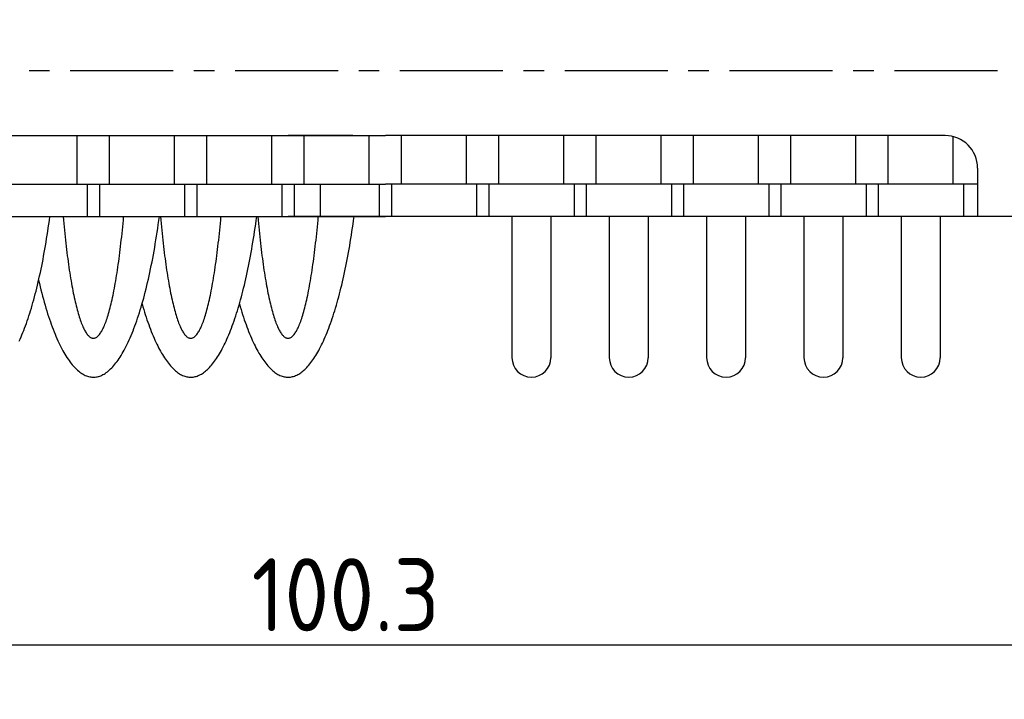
# Model space of a CAD drawing. Extents: x -73 to 309, y 149 to 285.
# Tile 3 of 11: x -29 to 32, y 202 to 244. Entities that reach past the tile are written whole.
import ezdxf

# ---------------------------------------------------------------- set-up
doc = ezdxf.new("R2010")
doc.units = 0
doc.header["$LTSCALE"] = 0.2
doc.linetypes.add('CENTER', pattern=[50.8, 31.75, -6.35, 6.35, -6.35])
doc.layers.get('0').update_dxf_attribs({"linetype": 'CONTINUOUS'})
doc.layers.get('DEFPOINTS').update_dxf_attribs({"linetype": 'CONTINUOUS'})
doc.layers.add('18-0-CON', color=3, linetype='CONTINUOUS')
doc.layers.add('18-2-CEN', color=1, linetype='CENTER')
doc.styles.add('DIMENSION', font='isocp.shx', dxfattribs={"bigfont": 'bigfont.shx'})
doc.styles.get("Standard").update_dxf_attribs({"font": 'isocp.shx', "bigfont": 'bigfont.shx'})
doc.dimstyles.get("Standard").update_dxf_attribs({"dimtxt": 0.18, "dimasz": 0.18, "dimexe": 0.18, "dimexo": 0.0625, "dimgap": 0.09, "dimtad": 0, "dimtih": 1, "dimtoh": 1, "dimzin": 0, "dimcen": 0.09, "dimazin": 3, "dimtfac": 1, "dimtofl": 0, "dimtmove": 0, "dimatfit": 3})

# ---------------------------------------------------------------- blocks, each defined once
blk = doc.blocks.new('_OPEN30')
at = {"color": 0, "linetype": 'BYBLOCK'}
for p, q in [((-1, 0.268), (0, 0)), ((0, 0), (-1, -0.268)), ((0, 0), (-1, 0))]:
    blk.add_line(p, q, dxfattribs=at)
blk = doc.blocks.new('*U49')
at = {"color": 0, "style": 'DIMENSION'}
blk.add_text('113', height=4.5, dxfattribs=at).set_placement((-10.527, 195.5))
blk = doc.blocks.new('*D48')
at = {"color": 0}
for p, q in [((-63.109, 243.903), (-63.109, 193)), ((49.891, 235.903), (49.891, 193)), ((-60.109, 195), (46.891, 195))]:
    blk.add_line(p, q, dxfattribs=at)
at = {"layer": 'DEFPOINTS', "color": 0}
for p in [(-63.109, 244.403), (49.891, 236.403), (49.891, 195)]:
    blk.add_point(p, dxfattribs=at)
at = {"color": 0, "xscale": 3, "yscale": 3, "zscale": 3, "rotation": 180}
blk.add_blockref('_OPEN30', (-63.109, 195), dxfattribs=at)
at = {"color": 0, "xscale": 3, "yscale": 3, "zscale": 3}
blk.add_blockref('_OPEN30', (49.891, 195), dxfattribs=at)
at = {"layer": '18-0-CON'}
blk.add_blockref('*U49', (0, 0), dxfattribs=at)
blk = doc.blocks.new('*U113')
at = {"color": 0}
blk.add_text('100.3', height=4.5, dxfattribs=at).set_placement((-14.859, 205.832))

msp = doc.modelspace()

# ---------------------------------------------------------------- linework, layer by layer
for p, q in [((-41.109, 236.403), (-6.609, 236.403)), ((-25.609, 233.403), (-25.609, 236.403)), ((-23.609, 233.403), (-23.609, 236.403)), ((-19.609, 233.403), (-19.609, 236.403)), ((-17.609, 233.403), (-17.609, 236.403)), ((-13.609, 233.403), (-13.609, 236.403)), ((-8.609, 236.403), (-12.609, 236.403)), ((-11.609, 233.403), (-11.609, 236.403)), ((-7.609, 233.403), (-7.609, 236.403)), ((27.891, 236.403), (-6.609, 236.403)), ((-5.609, 233.403), (-5.609, 236.403)), ((-1.609, 233.403), (-1.609, 236.403)), ((0.391, 233.403), (0.391, 236.403)), ((4.391, 233.403), (4.391, 236.403)), ((6.391, 233.403), (6.391, 236.403)), ((10.391, 233.403), (10.391, 236.403)), ((12.391, 233.403), (12.391, 236.403)), ((16.391, 233.403), (16.391, 236.403)), ((18.391, 233.403), (18.391, 236.403)), ((22.391, 233.403), (22.391, 236.403)), ((24.391, 233.403), (24.391, 236.403)), ((28.391, 233.403), (28.391, 236.339)), ((29.891, 234.403), (29.891, 231.403)), ((-43.109, 233.403), (-6.609, 233.403)), ((-24.984, 233.403), (-24.984, 231.403)), ((-24.234, 233.403), (-24.234, 231.403)), ((-18.984, 233.403), (-18.984, 231.403)), ((-18.234, 233.403), (-18.234, 231.403)), ((-12.984, 233.403), (-12.984, 231.403)), ((-12.234, 233.403), (-12.234, 231.403)), ((-10.609, 231.403), (-10.609, 233.403)), ((-6.984, 233.403), (-6.984, 231.403)), ((29.891, 233.403), (-6.609, 233.403)), ((-6.234, 233.403), (-6.234, 231.403)), ((-0.984, 233.403), (-0.984, 231.403)), ((-0.234, 233.403), (-0.234, 231.403)), ((5.016, 233.403), (5.016, 231.403)), ((5.766, 233.403), (5.766, 231.403)), ((11.016, 233.403), (11.016, 231.403)), ((11.766, 233.403), (11.766, 231.403)), ((17.016, 233.403), (17.016, 231.403)), ((17.766, 233.403), (17.766, 231.403)), ((23.016, 233.403), (23.016, 231.403)), ((23.766, 233.403), (23.766, 231.403)), ((29.016, 233.403), (29.016, 231.403)), ((-54.609, 231.403), (-6.609, 231.403)), ((-4.609, 231.403), (-12.609, 231.403)), ((41.391, 231.403), (-6.609, 231.403)), ((1.191, 231.403), (1.191, 222.703)), ((3.591, 231.403), (3.591, 222.703)), ((7.191, 231.403), (7.191, 222.703)), ((9.591, 231.403), (9.591, 222.703)), ((13.191, 231.403), (13.191, 222.703)), ((15.591, 231.403), (15.591, 222.703)), ((19.191, 231.403), (19.191, 222.703)), ((21.591, 231.403), (21.591, 222.703)), ((25.191, 231.403), (25.191, 222.703)), ((27.591, 231.403), (27.591, 222.703))]:
    msp.add_line(p, q)
at = {"color": 0}
msp.add_line((-53.609, 204.996), (40.691, 204.996), dxfattribs=at)
for points in [[(-29.181, 223.729, 0), (-29.125, 223.855, 0), (-29.069, 223.983, 0), (-29.013, 224.115, 0), (-28.958, 224.25, 0), (-28.903, 224.388, 0), (-28.849, 224.529, 0), (-28.795, 224.673, 0), (-28.742, 224.821, 0), (-28.689, 224.971, 0), (-28.637, 225.124, 0), (-28.585, 225.28, 0), (-28.534, 225.44, 0), (-28.483, 225.602, 0), (-28.433, 225.766, 0), (-28.384, 225.934, 0), (-28.335, 226.105, 0), (-28.286, 226.278, 0), (-28.238, 226.454, 0), (-28.191, 226.633, 0), (-28.145, 226.814, 0), (-28.099, 226.998, 0), (-28.053, 227.185, 0), (-28.009, 227.374, 0), (-27.965, 227.566, 0), (-27.922, 227.76, 0), (-27.879, 227.956, 0), (-27.837, 228.155, 0), (-27.795, 228.357, 0), (-27.755, 228.561, 0), (-27.715, 228.767, 0), (-27.676, 228.975, 0), (-27.637, 229.185, 0), (-27.599, 229.398, 0), (-27.562, 229.613, 0), (-27.526, 229.83, 0), (-27.49, 230.049, 0), (-27.455, 230.269, 0), (-27.421, 230.492, 0), (-27.388, 230.717, 0), (-27.355, 230.944, 0), (-27.323, 231.172, 0), (-27.292, 231.403, 0)], [(-27.984, 227.481, 0), (-27.937, 227.278, 0), (-27.889, 227.078, 0), (-27.841, 226.882, 0), (-27.791, 226.688, 0), (-27.741, 226.497, 0), (-27.691, 226.309, 0), (-27.64, 226.125, 0), (-27.587, 225.943, 0), (-27.535, 225.765, 0), (-27.482, 225.59, 0), (-27.428, 225.418, 0), (-27.373, 225.249, 0), (-27.318, 225.084, 0), (-27.262, 224.922, 0), (-27.206, 224.763, 0), (-27.149, 224.608, 0), (-27.092, 224.456, 0), (-27.034, 224.308, 0), (-26.975, 224.163, 0), (-26.916, 224.022, 0), (-26.857, 223.885, 0), (-26.797, 223.751, 0), (-26.736, 223.62, 0), (-26.675, 223.494, 0), (-26.614, 223.371, 0), (-26.552, 223.251, 0), (-26.49, 223.136, 0), (-26.427, 223.024, 0), (-26.364, 222.916, 0), (-26.301, 222.812, 0), (-26.237, 222.712, 0), (-26.173, 222.615, 0), (-26.108, 222.523, 0), (-26.043, 222.434, 0), (-25.978, 222.349, 0), (-25.913, 222.269, 0), (-25.847, 222.192, 0), (-25.781, 222.119, 0), (-25.715, 222.05, 0), (-25.648, 221.986, 0), (-25.581, 221.925, 0), (-25.514, 221.868, 0), (-25.447, 221.815, 0), (-25.38, 221.767, 0), (-25.312, 221.722, 0), (-25.245, 221.682, 0), (-25.177, 221.646, 0), (-25.109, 221.613, 0), (-25.041, 221.585, 0), (-24.973, 221.561, 0), (-24.905, 221.541, 0), (-24.837, 221.525, 0), (-24.768, 221.514, 0), (-24.7, 221.506, 0), (-24.631, 221.503, 0), (-24.563, 221.503, 0), (-24.495, 221.508, 0), (-24.426, 221.517, 0), (-24.358, 221.53, 0), (-24.29, 221.548, 0), (-24.222, 221.569, 0), (-24.154, 221.594, 0), (-24.085, 221.624, 0), (-24.018, 221.658, 0), (-23.95, 221.696, 0), (-23.882, 221.737, 0), (-23.815, 221.783, 0), (-23.748, 221.833, 0), (-23.68, 221.887, 0), (-23.614, 221.946, 0), (-23.547, 222.008, 0), (-23.48, 222.074, 0), (-23.414, 222.144, 0), (-23.348, 222.218, 0), (-23.283, 222.297, 0), (-23.217, 222.379, 0), (-23.152, 222.465, 0), (-23.088, 222.555, 0), (-23.023, 222.649, 0), (-22.959, 222.746, 0), (-22.895, 222.848, 0), (-22.832, 222.953, 0), (-22.769, 223.063, 0), (-22.707, 223.176, 0), (-22.645, 223.293, 0), (-22.583, 223.413, 0), (-22.522, 223.537, 0), (-22.461, 223.665, 0), (-22.401, 223.797, 0), (-22.341, 223.932, 0), (-22.281, 224.071, 0), (-22.223, 224.214, 0), (-22.164, 224.359, 0), (-22.106, 224.509, 0), (-22.049, 224.662, 0), (-21.992, 224.818, 0), (-21.936, 224.978, 0), (-21.881, 225.141, 0), (-21.826, 225.308, 0), (-21.772, 225.478, 0), (-21.718, 225.651, 0), (-21.665, 225.827, 0), (-21.613, 226.006, 0), (-21.561, 226.189, 0), (-21.51, 226.375, 0), (-21.459, 226.563, 0), (-21.41, 226.755, 0), (-21.361, 226.95, 0), (-21.312, 227.148, 0), (-21.265, 227.348, 0), (-21.218, 227.552, 0), (-21.172, 227.758, 0), (-21.126, 227.967, 0), (-21.082, 228.179, 0), (-21.038, 228.394, 0), (-20.995, 228.611, 0), (-20.953, 228.83, 0), (-20.911, 229.052, 0), (-20.87, 229.277, 0), (-20.831, 229.504, 0), (-20.792, 229.734, 0), (-20.753, 229.966, 0), (-20.716, 230.2, 0), (-20.68, 230.436, 0), (-20.644, 230.674, 0), (-20.609, 230.915, 0), (-20.575, 231.158, 0), (-20.542, 231.403, 0)], [(-26.474, 231.403, 0), (-26.455, 231.189, 0), (-26.435, 230.977, 0), (-26.415, 230.768, 0), (-26.395, 230.561, 0), (-26.374, 230.357, 0), (-26.353, 230.155, 0), (-26.331, 229.955, 0), (-26.309, 229.758, 0), (-26.287, 229.564, 0), (-26.264, 229.372, 0), (-26.241, 229.183, 0), (-26.217, 228.996, 0), (-26.193, 228.812, 0), (-26.168, 228.631, 0), (-26.143, 228.453, 0), (-26.118, 228.278, 0), (-26.093, 228.106, 0), (-26.067, 227.936, 0), (-26.041, 227.77, 0), (-26.014, 227.607, 0), (-25.987, 227.446, 0), (-25.96, 227.289, 0), (-25.932, 227.135, 0), (-25.904, 226.985, 0), (-25.876, 226.837, 0), (-25.847, 226.693, 0), (-25.818, 226.552, 0), (-25.789, 226.414, 0), (-25.76, 226.28, 0), (-25.73, 226.149, 0), (-25.7, 226.022, 0), (-25.67, 225.898, 0), (-25.639, 225.778, 0), (-25.609, 225.661, 0), (-25.578, 225.548, 0), (-25.546, 225.438, 0), (-25.515, 225.332, 0), (-25.483, 225.229, 0), (-25.451, 225.13, 0), (-25.419, 225.035, 0), (-25.387, 224.944, 0), (-25.355, 224.856, 0), (-25.322, 224.772, 0), (-25.289, 224.692, 0), (-25.256, 224.616, 0), (-25.223, 224.543, 0), (-25.19, 224.474, 0), (-25.156, 224.409, 0), (-25.123, 224.348, 0), (-25.089, 224.291, 0), (-25.055, 224.238, 0), (-25.021, 224.188, 0), (-24.987, 224.143, 0), (-24.953, 224.101, 0), (-24.919, 224.063, 0), (-24.885, 224.03, 0), (-24.851, 224, 0), (-24.816, 223.974, 0), (-24.782, 223.952, 0), (-24.747, 223.934, 0), (-24.713, 223.92, 0), (-24.678, 223.91, 0), (-24.644, 223.905, 0), (-24.609, 223.903, 0), (-24.575, 223.905, 0), (-24.54, 223.91, 0), (-24.506, 223.92, 0), (-24.471, 223.934, 0), (-24.437, 223.952, 0), (-24.402, 223.974, 0), (-24.368, 224, 0), (-24.334, 224.03, 0), (-24.299, 224.063, 0), (-24.265, 224.101, 0), (-24.231, 224.143, 0), (-24.197, 224.188, 0), (-24.163, 224.238, 0), (-24.129, 224.291, 0), (-24.096, 224.348, 0), (-24.062, 224.409, 0), (-24.029, 224.474, 0), (-23.995, 224.543, 0), (-23.962, 224.616, 0), (-23.929, 224.692, 0), (-23.896, 224.772, 0), (-23.864, 224.856, 0), (-23.831, 224.944, 0), (-23.799, 225.035, 0), (-23.767, 225.13, 0), (-23.735, 225.229, 0), (-23.703, 225.332, 0), (-23.672, 225.438, 0), (-23.641, 225.548, 0), (-23.61, 225.661, 0), (-23.579, 225.778, 0), (-23.549, 225.898, 0), (-23.518, 226.022, 0), (-23.488, 226.149, 0), (-23.459, 226.28, 0), (-23.429, 226.414, 0), (-23.4, 226.552, 0), (-23.371, 226.693, 0), (-23.343, 226.837, 0), (-23.314, 226.985, 0), (-23.286, 227.135, 0), (-23.259, 227.289, 0), (-23.231, 227.446, 0), (-23.204, 227.607, 0), (-23.178, 227.77, 0), (-23.152, 227.936, 0), (-23.126, 228.106, 0), (-23.1, 228.278, 0), (-23.075, 228.453, 0), (-23.05, 228.631, 0), (-23.026, 228.812, 0), (-23.002, 228.996, 0), (-22.978, 229.183, 0), (-22.954, 229.372, 0), (-22.932, 229.564, 0), (-22.909, 229.758, 0), (-22.887, 229.955, 0), (-22.865, 230.155, 0), (-22.844, 230.357, 0), (-22.823, 230.561, 0), (-22.803, 230.768, 0), (-22.783, 230.977, 0), (-22.763, 231.189, 0), (-22.744, 231.403, 0)], [(-21.609, 226.018, 0), (-21.56, 225.849, 0), (-21.51, 225.683, 0), (-21.46, 225.519, 0), (-21.409, 225.359, 0), (-21.357, 225.201, 0), (-21.305, 225.046, 0), (-21.253, 224.895, 0), (-21.2, 224.746, 0), (-21.146, 224.6, 0), (-21.092, 224.457, 0), (-21.038, 224.318, 0), (-20.983, 224.181, 0), (-20.927, 224.048, 0), (-20.871, 223.918, 0), (-20.815, 223.791, 0), (-20.758, 223.667, 0), (-20.701, 223.547, 0), (-20.644, 223.429, 0), (-20.586, 223.315, 0), (-20.527, 223.205, 0), (-20.469, 223.097, 0), (-20.41, 222.993, 0), (-20.35, 222.893, 0), (-20.29, 222.795, 0), (-20.23, 222.702, 0), (-20.17, 222.611, 0), (-20.109, 222.524, 0), (-20.048, 222.441, 0), (-19.987, 222.361, 0), (-19.925, 222.284, 0), (-19.863, 222.211, 0), (-19.802, 222.141, 0), (-19.739, 222.075, 0), (-19.677, 222.013, 0), (-19.614, 221.954, 0), (-19.551, 221.899, 0), (-19.488, 221.847, 0), (-19.425, 221.799, 0), (-19.361, 221.754, 0), (-19.298, 221.713, 0), (-19.234, 221.676, 0), (-19.17, 221.642, 0), (-19.107, 221.612, 0), (-19.043, 221.586, 0), (-18.979, 221.563, 0), (-18.914, 221.544, 0), (-18.85, 221.528, 0), (-18.786, 221.516, 0), (-18.721, 221.508, 0), (-18.657, 221.504, 0), (-18.593, 221.503, 0), (-18.529, 221.505, 0), (-18.464, 221.512, 0), (-18.4, 221.522, 0), (-18.336, 221.536, 0), (-18.272, 221.553, 0), (-18.207, 221.574, 0), (-18.143, 221.599, 0), (-18.079, 221.627, 0), (-18.016, 221.659, 0), (-17.952, 221.694, 0), (-17.888, 221.734, 0), (-17.825, 221.776, 0), (-17.762, 221.823, 0), (-17.698, 221.873, 0), (-17.635, 221.926, 0), (-17.573, 221.983, 0), (-17.51, 222.044, 0), (-17.448, 222.108, 0), (-17.386, 222.176, 0), (-17.323, 222.247, 0), (-17.262, 222.322, 0), (-17.201, 222.401, 0), (-17.139, 222.482, 0), (-17.078, 222.568, 0), (-17.018, 222.656, 0), (-16.958, 222.749, 0), (-16.898, 222.844, 0), (-16.838, 222.943, 0), (-16.779, 223.045, 0), (-16.72, 223.151, 0), (-16.662, 223.26, 0), (-16.603, 223.373, 0), (-16.546, 223.488, 0), (-16.488, 223.607, 0), (-16.431, 223.729, 0), (-16.375, 223.855, 0), (-16.319, 223.983, 0), (-16.263, 224.115, 0), (-16.208, 224.25, 0), (-16.153, 224.388, 0), (-16.099, 224.529, 0), (-16.045, 224.673, 0), (-15.992, 224.821, 0), (-15.939, 224.971, 0), (-15.887, 225.124, 0), (-15.835, 225.28, 0), (-15.784, 225.44, 0), (-15.733, 225.602, 0), (-15.683, 225.766, 0), (-15.633, 225.934, 0), (-15.585, 226.105, 0), (-15.536, 226.278, 0), (-15.488, 226.454, 0), (-15.441, 226.633, 0), (-15.395, 226.814, 0), (-15.349, 226.998, 0), (-15.303, 227.185, 0), (-15.259, 227.374, 0), (-15.215, 227.566, 0), (-15.171, 227.76, 0), (-15.129, 227.956, 0), (-15.087, 228.155, 0), (-15.045, 228.357, 0), (-15.005, 228.561, 0), (-14.965, 228.767, 0), (-14.925, 228.975, 0), (-14.887, 229.185, 0), (-14.849, 229.398, 0), (-14.812, 229.613, 0), (-14.776, 229.83, 0), (-14.74, 230.049, 0), (-14.705, 230.269, 0), (-14.671, 230.492, 0), (-14.638, 230.717, 0), (-14.605, 230.944, 0), (-14.573, 231.172, 0), (-14.542, 231.403, 0)], [(-20.474, 231.403, 0), (-20.455, 231.189, 0), (-20.435, 230.977, 0), (-20.415, 230.768, 0), (-20.395, 230.561, 0), (-20.374, 230.357, 0), (-20.353, 230.155, 0), (-20.331, 229.955, 0), (-20.309, 229.758, 0), (-20.287, 229.564, 0), (-20.264, 229.372, 0), (-20.241, 229.183, 0), (-20.217, 228.996, 0), (-20.193, 228.812, 0), (-20.168, 228.631, 0), (-20.143, 228.453, 0), (-20.118, 228.278, 0), (-20.093, 228.106, 0), (-20.067, 227.936, 0), (-20.041, 227.77, 0), (-20.014, 227.607, 0), (-19.987, 227.446, 0), (-19.96, 227.289, 0), (-19.932, 227.135, 0), (-19.904, 226.985, 0), (-19.876, 226.837, 0), (-19.847, 226.693, 0), (-19.818, 226.552, 0), (-19.789, 226.414, 0), (-19.76, 226.28, 0), (-19.73, 226.149, 0), (-19.7, 226.022, 0), (-19.67, 225.898, 0), (-19.639, 225.778, 0), (-19.609, 225.661, 0), (-19.578, 225.548, 0), (-19.546, 225.438, 0), (-19.515, 225.332, 0), (-19.483, 225.229, 0), (-19.451, 225.13, 0), (-19.419, 225.035, 0), (-19.387, 224.944, 0), (-19.355, 224.856, 0), (-19.322, 224.772, 0), (-19.289, 224.692, 0), (-19.256, 224.616, 0), (-19.223, 224.543, 0), (-19.19, 224.474, 0), (-19.156, 224.409, 0), (-19.123, 224.348, 0), (-19.089, 224.291, 0), (-19.055, 224.238, 0), (-19.021, 224.188, 0), (-18.987, 224.143, 0), (-18.953, 224.101, 0), (-18.919, 224.063, 0), (-18.885, 224.03, 0), (-18.851, 224, 0), (-18.816, 223.974, 0), (-18.782, 223.952, 0), (-18.747, 223.934, 0), (-18.713, 223.92, 0), (-18.678, 223.91, 0), (-18.644, 223.905, 0), (-18.609, 223.903, 0), (-18.575, 223.905, 0), (-18.54, 223.91, 0), (-18.506, 223.92, 0), (-18.471, 223.934, 0), (-18.437, 223.952, 0), (-18.402, 223.974, 0), (-18.368, 224, 0), (-18.334, 224.03, 0), (-18.299, 224.063, 0), (-18.265, 224.101, 0), (-18.231, 224.143, 0), (-18.197, 224.188, 0), (-18.163, 224.238, 0), (-18.129, 224.291, 0), (-18.096, 224.348, 0), (-18.062, 224.409, 0), (-18.029, 224.474, 0), (-17.995, 224.543, 0), (-17.962, 224.616, 0), (-17.929, 224.692, 0), (-17.896, 224.772, 0), (-17.864, 224.856, 0), (-17.831, 224.944, 0), (-17.799, 225.035, 0), (-17.767, 225.13, 0), (-17.735, 225.229, 0), (-17.703, 225.332, 0), (-17.672, 225.438, 0), (-17.641, 225.548, 0), (-17.61, 225.661, 0), (-17.579, 225.778, 0), (-17.549, 225.898, 0), (-17.518, 226.022, 0), (-17.488, 226.149, 0), (-17.459, 226.28, 0), (-17.429, 226.414, 0), (-17.4, 226.552, 0), (-17.371, 226.693, 0), (-17.343, 226.837, 0), (-17.314, 226.985, 0), (-17.286, 227.135, 0), (-17.259, 227.289, 0), (-17.231, 227.446, 0), (-17.204, 227.607, 0), (-17.178, 227.77, 0), (-17.152, 227.936, 0), (-17.126, 228.106, 0), (-17.1, 228.278, 0), (-17.075, 228.453, 0), (-17.05, 228.631, 0), (-17.026, 228.812, 0), (-17.002, 228.996, 0), (-16.978, 229.183, 0), (-16.954, 229.372, 0), (-16.932, 229.564, 0), (-16.909, 229.758, 0), (-16.887, 229.955, 0), (-16.865, 230.155, 0), (-16.844, 230.357, 0), (-16.823, 230.561, 0), (-16.803, 230.768, 0), (-16.783, 230.977, 0), (-16.763, 231.189, 0), (-16.744, 231.403, 0)], [(-15.609, 226.018, 0), (-15.56, 225.849, 0), (-15.51, 225.683, 0), (-15.46, 225.519, 0), (-15.409, 225.359, 0), (-15.357, 225.201, 0), (-15.305, 225.046, 0), (-15.253, 224.895, 0), (-15.2, 224.746, 0), (-15.146, 224.6, 0), (-15.092, 224.457, 0), (-15.038, 224.318, 0), (-14.983, 224.181, 0), (-14.927, 224.048, 0), (-14.871, 223.918, 0), (-14.815, 223.791, 0), (-14.758, 223.667, 0), (-14.701, 223.547, 0), (-14.644, 223.429, 0), (-14.586, 223.315, 0), (-14.527, 223.205, 0), (-14.469, 223.097, 0), (-14.409, 222.993, 0), (-14.35, 222.893, 0), (-14.29, 222.795, 0), (-14.23, 222.702, 0), (-14.17, 222.611, 0), (-14.109, 222.524, 0), (-14.048, 222.441, 0), (-13.987, 222.361, 0), (-13.925, 222.284, 0), (-13.864, 222.211, 0), (-13.802, 222.141, 0), (-13.739, 222.075, 0), (-13.677, 222.013, 0), (-13.614, 221.954, 0), (-13.551, 221.899, 0), (-13.488, 221.847, 0), (-13.425, 221.799, 0), (-13.361, 221.754, 0), (-13.298, 221.713, 0), (-13.234, 221.676, 0), (-13.17, 221.642, 0), (-13.107, 221.612, 0), (-13.043, 221.586, 0), (-12.979, 221.563, 0), (-12.914, 221.544, 0), (-12.85, 221.528, 0), (-12.786, 221.516, 0), (-12.722, 221.508, 0), (-12.657, 221.504, 0), (-12.593, 221.503, 0), (-12.529, 221.505, 0), (-12.464, 221.512, 0), (-12.4, 221.522, 0), (-12.336, 221.536, 0), (-12.272, 221.553, 0), (-12.207, 221.574, 0), (-12.143, 221.599, 0), (-12.079, 221.627, 0), (-12.016, 221.659, 0), (-11.952, 221.694, 0), (-11.888, 221.734, 0), (-11.825, 221.776, 0), (-11.761, 221.823, 0), (-11.698, 221.873, 0), (-11.635, 221.926, 0), (-11.573, 221.983, 0), (-11.51, 222.044, 0), (-11.448, 222.108, 0), (-11.386, 222.176, 0), (-11.323, 222.247, 0), (-11.262, 222.322, 0), (-11.2, 222.401, 0), (-11.139, 222.482, 0), (-11.079, 222.568, 0), (-11.018, 222.656, 0), (-10.958, 222.749, 0), (-10.898, 222.844, 0), (-10.838, 222.943, 0), (-10.779, 223.045, 0), (-10.72, 223.151, 0), (-10.662, 223.26, 0), (-10.603, 223.373, 0), (-10.546, 223.488, 0), (-10.488, 223.607, 0), (-10.431, 223.729, 0), (-10.375, 223.855, 0), (-10.319, 223.983, 0), (-10.263, 224.115, 0), (-10.208, 224.25, 0), (-10.153, 224.388, 0), (-10.099, 224.529, 0), (-10.045, 224.673, 0), (-9.992, 224.821, 0), (-9.939, 224.971, 0), (-9.887, 225.124, 0), (-9.835, 225.28, 0), (-9.784, 225.44, 0), (-9.733, 225.602, 0), (-9.683, 225.766, 0), (-9.633, 225.934, 0), (-9.584, 226.105, 0), (-9.536, 226.278, 0), (-9.488, 226.454, 0), (-9.441, 226.633, 0), (-9.395, 226.814, 0), (-9.349, 226.998, 0), (-9.303, 227.185, 0), (-9.259, 227.374, 0), (-9.215, 227.566, 0), (-9.171, 227.76, 0), (-9.129, 227.956, 0), (-9.087, 228.155, 0), (-9.045, 228.357, 0), (-9.005, 228.561, 0), (-8.965, 228.767, 0), (-8.925, 228.975, 0), (-8.887, 229.185, 0), (-8.849, 229.398, 0), (-8.812, 229.613, 0), (-8.776, 229.83, 0), (-8.74, 230.049, 0), (-8.705, 230.269, 0), (-8.671, 230.492, 0), (-8.638, 230.717, 0), (-8.605, 230.944, 0), (-8.573, 231.172, 0), (-8.542, 231.403, 0)], [(-14.474, 231.403, 0), (-14.455, 231.189, 0), (-14.435, 230.977, 0), (-14.415, 230.768, 0), (-14.395, 230.561, 0), (-14.374, 230.357, 0), (-14.353, 230.155, 0), (-14.331, 229.955, 0), (-14.309, 229.758, 0), (-14.287, 229.564, 0), (-14.264, 229.372, 0), (-14.241, 229.183, 0), (-14.217, 228.996, 0), (-14.193, 228.812, 0), (-14.168, 228.631, 0), (-14.143, 228.453, 0), (-14.118, 228.278, 0), (-14.093, 228.106, 0), (-14.067, 227.936, 0), (-14.04, 227.77, 0), (-14.014, 227.607, 0), (-13.987, 227.446, 0), (-13.96, 227.289, 0), (-13.932, 227.135, 0), (-13.904, 226.985, 0), (-13.876, 226.837, 0), (-13.847, 226.693, 0), (-13.818, 226.552, 0), (-13.789, 226.414, 0), (-13.76, 226.28, 0), (-13.73, 226.149, 0), (-13.7, 226.022, 0), (-13.67, 225.898, 0), (-13.639, 225.778, 0), (-13.609, 225.661, 0), (-13.578, 225.548, 0), (-13.546, 225.438, 0), (-13.515, 225.332, 0), (-13.483, 225.229, 0), (-13.451, 225.13, 0), (-13.419, 225.035, 0), (-13.387, 224.944, 0), (-13.355, 224.856, 0), (-13.322, 224.772, 0), (-13.289, 224.692, 0), (-13.256, 224.616, 0), (-13.223, 224.543, 0), (-13.19, 224.474, 0), (-13.156, 224.409, 0), (-13.123, 224.348, 0), (-13.089, 224.291, 0), (-13.055, 224.238, 0), (-13.021, 224.188, 0), (-12.987, 224.143, 0), (-12.953, 224.101, 0), (-12.919, 224.063, 0), (-12.885, 224.03, 0), (-12.851, 224, 0), (-12.816, 223.974, 0), (-12.782, 223.952, 0), (-12.747, 223.934, 0), (-12.713, 223.92, 0), (-12.678, 223.91, 0), (-12.644, 223.905, 0), (-12.609, 223.903, 0), (-12.575, 223.905, 0), (-12.54, 223.91, 0), (-12.505, 223.92, 0), (-12.471, 223.934, 0), (-12.437, 223.952, 0), (-12.402, 223.974, 0), (-12.368, 224, 0), (-12.334, 224.03, 0), (-12.299, 224.063, 0), (-12.265, 224.101, 0), (-12.231, 224.143, 0), (-12.197, 224.188, 0), (-12.163, 224.238, 0), (-12.129, 224.291, 0), (-12.096, 224.348, 0), (-12.062, 224.409, 0), (-12.029, 224.474, 0), (-11.995, 224.543, 0), (-11.962, 224.616, 0), (-11.929, 224.692, 0), (-11.896, 224.772, 0), (-11.864, 224.856, 0), (-11.831, 224.944, 0), (-11.799, 225.035, 0), (-11.767, 225.13, 0), (-11.735, 225.229, 0), (-11.703, 225.332, 0), (-11.672, 225.438, 0), (-11.641, 225.548, 0), (-11.61, 225.661, 0), (-11.579, 225.778, 0), (-11.549, 225.898, 0), (-11.518, 226.022, 0), (-11.488, 226.149, 0), (-11.459, 226.28, 0), (-11.429, 226.414, 0), (-11.4, 226.552, 0), (-11.371, 226.693, 0), (-11.342, 226.837, 0), (-11.314, 226.985, 0), (-11.286, 227.135, 0), (-11.259, 227.289, 0), (-11.231, 227.446, 0), (-11.204, 227.607, 0), (-11.178, 227.77, 0), (-11.152, 227.936, 0), (-11.126, 228.106, 0), (-11.1, 228.278, 0), (-11.075, 228.453, 0), (-11.05, 228.631, 0), (-11.026, 228.812, 0), (-11.002, 228.996, 0), (-10.978, 229.183, 0), (-10.954, 229.372, 0), (-10.932, 229.564, 0), (-10.909, 229.758, 0), (-10.887, 229.955, 0), (-10.865, 230.155, 0), (-10.844, 230.357, 0), (-10.823, 230.561, 0), (-10.803, 230.768, 0), (-10.783, 230.977, 0), (-10.763, 231.189, 0), (-10.744, 231.403, 0)]]:
    msp.add_polyline3d(points)
for centre, radius, start, end in [((27.891, 234.403), 2, 0, 90), ((2.391, 222.703), 1.2, 180, 0), ((8.391, 222.703), 1.2, 180, 0), ((14.391, 222.703), 1.2, 180, 0), ((20.391, 222.703), 1.2, 180, 0), ((26.391, 222.703), 1.2, 180, 0)]:
    msp.add_arc(centre, radius, start, end)
at = {"layer": '18-2-CEN', "color": 0}
msp.add_line((51.433, 240.403), (-64.125, 240.403), dxfattribs=at)

# ---------------------------------------------------------------- block references
at = {"layer": '18-0-CON'}
msp.add_blockref('*U113', (0, 0), dxfattribs=at)

# ---------------------------------------------------------------- dimensions: what is measured, and where the dimension line sits
at = {"color": 0}
dim = msp.add_linear_dim(base=(49.891, 195), p1=(-63.109, 244.403), p2=(49.891, 236.403), dimstyle='Standard', override={"dimscale": 1, "dimclrd": 0, "dimclre": 0, "dimclrt": 0, "dimtol": 0, "dimtp": 0.1, "dimtm": 0}, dxfattribs=at)
dim.commit()
dim.dimension.update_dxf_attribs({"geometry": '*D48', "text_midpoint": (-6.609, 197.75)})

doc.saveas('drawing.dxf')
